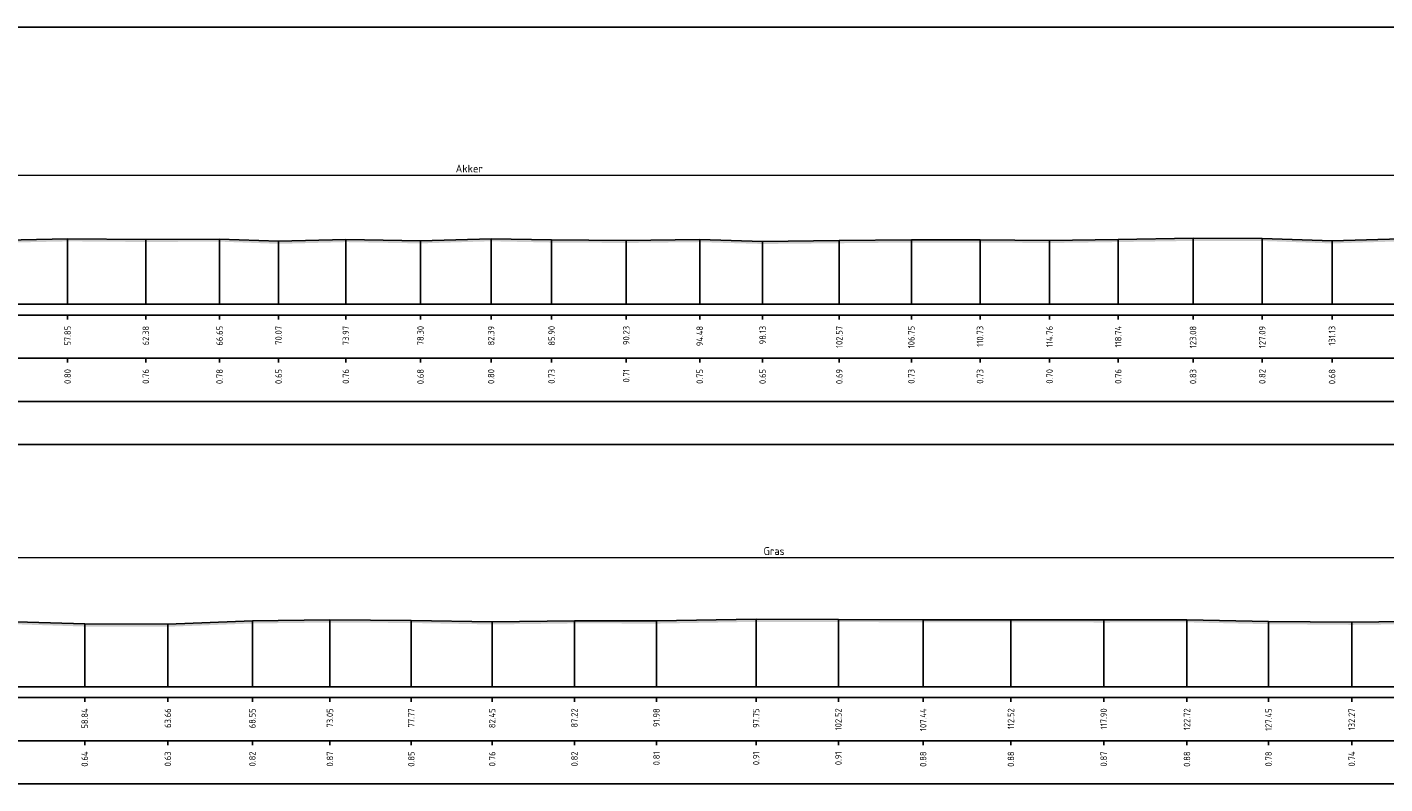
# Model space of a CAD drawing. Header units: metres. Extents: x 128583 to 136452, y 412329 to 415128.
# Tile 224 of 256: x 135001 to 135080, y 414970 to 415014. Entities that reach past the tile are written whole.
import ezdxf
from ezdxf.enums import TextEntityAlignment as Align

# ---------------------------------------------------------------- set-up
doc = ezdxf.new("R2010")
doc.units = ezdxf.units.M
doc.header["$PDMODE"] = 35
doc.header["$PDSIZE"] = 0.075
doc.layers.add('X-ME-AL-PROFIEL_HUIDIG MAAIVELD-GD', color=8, linetype='Continuous', lineweight=0)
doc.layers.add('X-XX-AL-DETAIL1-M', color=7, linetype='Continuous', lineweight=18)
doc.layers.add('X-ME-AL-PROFIEL_MAAIVELD-GD', color=8, linetype='Continuous')
doc.layers.add('X-ME-AL-PROFIELRASTER-S', color=7, linetype='Continuous')
doc.styles.add('NLCS-ISO-ANNOTATIEF-T18', font='NLCS-ISO.ttf', dxfattribs={"height": 1.8})
doc.styles.add('NLCS-ISO-ANNOTATIVE-T18', font='NLCS-ISO.ttf', dxfattribs={"height": 1.8})
doc.dimstyles.new('NLCS-ANNOTATIEF-T18-PIJL_L2_H0', dxfattribs={"dimtxt": 2.5, "dimasz": 1.8, "dimexe": 2, "dimexo": 2, "dimgap": 0.7, "dimtad": 1, "dimzin": 0, "dimdsep": 46, "dimtxsty": 'NLCS-ISO-ANNOTATIEF-T18', "dimcen": 0, "dimdle": 2, "dimclrd": 256, "dimclre": 256, "dimclrt": 10, "dimaunit": 2, "dimadec": 0, "dimazin": 0, "dimtfac": 1, "dimtdec": 3, "dimtofl": 0, "dimtmove": 0, "dimatfit": 3, "dimfxl": 2, "dimfxlon": 1, "dimtfillclr": 256, "dimtolj": 1, "dimtzin": 0, "dimlwd": -1, "dimlwe": -1, "dimarcsym": 0})

# ---------------------------------------------------------------- blocks, each defined once
blk = doc.blocks.new('SAL-PROFIELRASTER_BALK_EIND1-D')
at = {"color": 0, "linetype": 'ByBlock', "lineweight": -2, "flags": 128}
for points in [[(0, 0), (1, 0)], [(0, -2.5), (1, -2.5)], [(0, -12.5), (1, -12.5)]]:
    blk.add_lwpolyline(points, dxfattribs=at)
blk = doc.blocks.new('SAL-PROFIELRASTER_BALK_EIND2-D')
at = {"color": 0, "linetype": 'ByBlock', "lineweight": -2}
blk.add_line((1, -12.5), (0, -12.5), dxfattribs=at)
blk = doc.blocks.new('SAL-PROFIELRASTER_BALK_DATA-D')
at = {"color": 0, "linetype": 'ByBlock', "lineweight": -2}
blk.add_lwpolyline([(0, -3.5), (0, -2.5)], dxfattribs=at)
at = {"color": 0, "linetype": 'ByBlock', "lineweight": -2, "style": 'NLCS-ISO-ANNOTATIVE-T18'}
blk.add_attdef('GETAL', text='', height=1.5, rotation=90, dxfattribs=at).set_placement((0.75, -5), align=Align.RIGHT)
blk = doc.blocks.new('SAL-PROFIELRASTER_AANHAAL-D')
at = {"color": 9, "linetype": 'ByBlock', "lineweight": -2, "flags": 128}
blk.add_lwpolyline([(0, 1), (0, 0)], dxfattribs=at)
blk = doc.blocks.new('*D46')
at = {"layer": 'Defpoints', "color": 0, "transparency": 16777216}
for p in [(134951.151, 414982.912), (134951.151, 414978.319), (135138.945, 414978.194)]:
    blk.add_point(p, dxfattribs=at)
at = {"layer": 'X-XX-AL-DETAIL1-M', "transparency": 16777216}
for p, q in [((134951.151, 414982.412), (134951.151, 414983.412)), ((135138.495, 414982.912), (134951.601, 414982.912)), ((135138.945, 414982.412), (135138.945, 414983.412))]:
    blk.add_line(p, q, dxfattribs=at)
for points in [[(134951.601, 414982.987), (134951.601, 414982.837), (134951.151, 414982.912)], [(135138.495, 414982.987), (135138.495, 414982.837), (135138.945, 414982.912)]]:
    blk.add_solid(points, dxfattribs=at)
at = {"layer": 'X-XX-AL-DETAIL1-M', "color": 10, "transparency": 16777216, "insert": (135044.726, 414983.312), "char_height": 0.45, "attachment_point": 5, "style": 'NLCS-ISO-ANNOTATIEF-T18'}
blk.add_mtext('\\A1;Gras', dxfattribs=at)
blk = doc.blocks.new('*D97')
at = {"layer": 'Defpoints', "color": 0, "transparency": 16777216}
for p in [(134950.78, 415005.076), (135136.257, 415000.362), (134950.78, 414997.61)]:
    blk.add_point(p, dxfattribs=at)
at = {"layer": 'X-XX-AL-DETAIL1-M', "transparency": 16777216}
for p, q in [((134950.78, 415004.576), (134950.78, 415005.576)), ((135135.807, 415005.076), (134951.23, 415005.076)), ((135136.257, 415004.576), (135136.257, 415005.576))]:
    blk.add_line(p, q, dxfattribs=at)
for points in [[(134951.23, 415005.151), (134951.23, 415005.001), (134950.78, 415005.076)], [(135135.807, 415005.151), (135135.807, 415005.001), (135136.257, 415005.076)]]:
    blk.add_solid(points, dxfattribs=at)
at = {"layer": 'X-XX-AL-DETAIL1-M', "color": 10, "transparency": 16777216, "insert": (135027.055, 415005.476), "char_height": 0.45, "attachment_point": 5, "style": 'NLCS-ISO-ANNOTATIEF-T18'}
blk.add_mtext('\\A1;Akker', dxfattribs=at)

msp = doc.modelspace()

# ---------------------------------------------------------------- hatches: boundary and pattern name
at = {"layer": 'X-ME-AL-PROFIEL_HUIDIG MAAIVELD-GD'}
h = msp.add_hatch(dxfattribs=at)
h.set_pattern_fill('AGR-MAAIVELD', color=256, scale=0.1, pattern_type=2)
h.set_pattern_definition([(45, (-1.84706, 78.0789), (-0.5000001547, 0.5000001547), []), (45, (-1.9185, 78.1503), (0, 1.0000003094), [0.707107, -0.707107]), (45, (-1.9899, 78.22176), (0, 1.0000003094), [0.707107, -0.707107]), (45, (-2.06234, 78.2942), (0, 1.0000003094), [0.707107, -0.707107]), (45, (-2.1328, 78.3646), (0, 1.0000003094), [0.707107, -0.707107]), (45, (-2.2042, 78.43604), (0, 1.0000003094), [0.707107, -0.707107]), (45, (-2.2756, 78.5075), (0, 1.0000003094), [0.707107, -0.707107]), (315, (-1.84706, 78.0789), (0.5000001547, 0.5000001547), []), (315, (-1.7756, 78.1503), (1.0000003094, -3e-16), [0.707107, -0.707107]), (315, (-1.7042, 78.22176), (1.0000003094, -3e-16), [0.707107, -0.707107]), (315, (-1.6318, 78.2942), (1.0000003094, -3e-16), [0.707107, -0.707107]), (315, (-1.56134, 78.3646), (1.0000003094, -3e-16), [0.707107, -0.707107]), (315, (-1.4899, 78.43604), (1.0000003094, -3e-16), [0.707107, -0.707107]), (315, (-1.4185, 78.5075), (1.0000003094, -3e-16), [0.707107, -0.707107])])
h.paths.add_polyline_path([(135213.654, 414998.929), (135212.659, 414999.118), (135211.546, 414999.221), (135210.706, 414999.715), (135209.594, 414999.913), (135208.497, 415000.292), (135207.851, 415001.041), (135205.751, 415001.151), (135205.109, 415001.4), (135204.19, 415001.531), (135201.604, 415001.878), (135198.903, 415001.959), (135196.39, 415002.183), (135193.435, 415002.138), (135190.237, 415002.136), (135186.604, 415001.986), (135183.582, 415001.89), (135179.786, 415002.013), (135176.539, 415002.242), (135173.478, 415002.372), (135170.523, 415002.472), (135166.621, 415002.443), (135163.662, 415002.343), (135160.698, 415002.253), (135157.45, 415001.894), (135153.613, 415001.825), (135150.451, 415001.772), (135146.663, 415001.795), (135143.024, 415001.816), (135140.389, 415001.681), (135139.061, 415000.816), (135138.948, 415000.362), (135138.605, 414999.786), (135138.183, 414999.618), (135137.325, 414999.737), (135136.597, 414999.947), (135136.321, 415000.272), (135135.774, 415001.042), (135135.039, 415001.111), (135131.429, 415001.3), (135128.397, 415001.277), (135124.868, 415001.407), (135121.178, 415001.231), (135117.856, 415001.246), (135113.479, 415001.334), (135109.01, 415001.227), (135105.657, 415001.229), (135101.97, 415001.355), (135097.696, 415001.398), (135093.407, 415001.285), (135089.454, 415001.33), (135085.418, 415001.419), (135081.052, 415001.409), (135077.063, 415001.289), (135073.02, 415001.43), (135069.007, 415001.435), (135064.671, 415001.367), (135060.69, 415001.311), (135056.662, 415001.342), (135052.68, 415001.342), (135048.505, 415001.301), (135044.062, 415001.256), (135040.414, 415001.363), (135036.157, 415001.315), (135031.83, 415001.34), (135028.324, 415001.412), (135024.23, 415001.291), (135019.901, 415001.365), (135016.006, 415001.264), (135012.585, 415001.393), (135008.308, 415001.372), (135003.777, 415001.407), (134999.276, 415001.312), (134994.672, 415001.447), (134990.385, 415001.306), (134985.888, 415001.302), (134981.519, 415001.305), (134977.166, 415001.36), (134972.819, 415001.361), (134969.309, 415001.397), (134966.056, 415001.415), (134962.776, 415001.453), (134958.663, 415001.575), (134955.772, 415001.675), (134953.048, 415001.745), (134950.78, 415001.823), (134948.332, 415001.872), (134945.931, 415001.95), (134945.931, 415001.8), (134948.332, 415001.722), (134950.78, 415001.673), (134953.048, 415001.595), (134955.772, 415001.525), (134958.663, 415001.425), (134962.776, 415001.303), (134966.056, 415001.265), (134969.309, 415001.247), (134972.819, 415001.211), (134977.166, 415001.21), (134981.519, 415001.155), (134985.888, 415001.152), (134990.385, 415001.156), (134994.672, 415001.297), (134999.276, 415001.162), (135003.777, 415001.257), (135008.308, 415001.222), (135012.585, 415001.243), (135016.006, 415001.114), (135019.901, 415001.215), (135024.23, 415001.141), (135028.324, 415001.262), (135031.83, 415001.19), (135036.157, 415001.165), (135040.414, 415001.213), (135044.062, 415001.106), (135048.505, 415001.151), (135052.68, 415001.192), (135056.662, 415001.192), (135060.69, 415001.161), (135064.671, 415001.217), (135069.007, 415001.285), (135073.02, 415001.28), (135077.063, 415001.139), (135081.052, 415001.259), (135085.418, 415001.269), (135089.454, 415001.18), (135093.407, 415001.135), (135097.696, 415001.248), (135101.97, 415001.205), (135105.657, 415001.079), (135109.01, 415001.077), (135113.479, 415001.184), (135117.856, 415001.096), (135121.178, 415001.081), (135124.868, 415001.257), (135128.397, 415001.127), (135131.429, 415001.15), (135135.039, 415000.961), (135135.774, 415000.892), (135136.321, 415000.122), (135136.597, 414999.797), (135137.325, 414999.587), (135138.183, 414999.468), (135138.605, 414999.636), (135138.948, 415000.212), (135139.061, 415000.666), (135140.389, 415001.531), (135143.024, 415001.666), (135146.663, 415001.645), (135150.451, 415001.622), (135153.613, 415001.675), (135157.45, 415001.744), (135160.698, 415002.103), (135163.662, 415002.193), (135166.621, 415002.293), (135170.523, 415002.322), (135173.478, 415002.222), (135176.539, 415002.092), (135179.786, 415001.863), (135183.582, 415001.74), (135186.604, 415001.836), (135190.237, 415001.986), (135193.435, 415001.988), (135196.39, 415002.033), (135198.903, 415001.809), (135201.604, 415001.728), (135204.19, 415001.381), (135205.109, 415001.25), (135205.751, 415001.001), (135207.851, 415000.891), (135208.497, 415000.142), (135209.594, 414999.763), (135210.706, 414999.565), (135211.546, 414999.071), (135212.659, 414998.968), (135213.654, 414998.779)])
h = msp.add_hatch(dxfattribs=at)
h.set_pattern_fill('AGR-MAAIVELD', color=256, scale=0.1, pattern_type=2)
h.set_pattern_definition([(45, (0, 102.8921), (-0.5000001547, 0.5000001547), []), (45, (-0.0714, 102.96355), (0, 1.0000003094), [0.707107, -0.707107]), (45, (-0.14286, 103.035), (0, 1.0000003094), [0.707107, -0.707107]), (45, (-0.2153, 103.1074), (0, 1.0000003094), [0.707107, -0.707107]), (45, (-0.2857, 103.1778), (0, 1.0000003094), [0.707107, -0.707107]), (45, (-0.35714, 103.24926), (0, 1.0000003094), [0.707107, -0.707107]), (45, (-0.4286, 103.3207), (0, 1.0000003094), [0.707107, -0.707107]), (315, (0, 102.8921), (0.5000001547, 0.5000001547), []), (315, (0.0714, 102.96355), (1.0000003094, -3e-16), [0.707107, -0.707107]), (315, (0.14286, 103.035), (1.0000003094, -3e-16), [0.707107, -0.707107]), (315, (0.2153, 103.1074), (1.0000003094, -3e-16), [0.707107, -0.707107]), (315, (0.2857, 103.1778), (1.0000003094, -3e-16), [0.707107, -0.707107]), (315, (0.35714, 103.24926), (1.0000003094, -3e-16), [0.707107, -0.707107]), (315, (0.4286, 103.3207), (1.0000003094, -3e-16), [0.707107, -0.707107])])
h.paths.add_polyline_path([(135208.569, 414976.631), (135207.692, 414977.22), (135207.139, 414977.483), (135205.942, 414977.713), (135204.691, 414977.798), (135204.456, 414977.893), (135203.792, 414978.208), (135202.718, 414978.528), (135201.971, 414978.852), (135200.981, 414978.862), (135199.863, 414978.973), (135198.697, 414979.271), (135196.906, 414979.6), (135194.838, 414979.737), (135191.312, 414980.029), (135187.535, 414980.126), (135182.408, 414979.998), (135176.279, 414979.783), (135171.983, 414979.918), (135166.597, 414980.123), (135162.492, 414980.256), (135158.616, 414980.118), (135153.627, 414979.644), (135149.131, 414979.452), (135146.403, 414979.435), (135142.748, 414979.14), (135142.107, 414978.896), (135140.99, 414978.17), (135140.377, 414977.804), (135139.979, 414977.805), (135138.945, 414978.194), (135138.3, 414978.842), (135137.258, 414979.338), (135133.652, 414979.438), (135128.625, 414979.415), (135124.788, 414979.5), (135119.945, 414979.413), (135114.864, 414979.349), (135109.64, 414979.297), (135104.226, 414979.391), (135098.98, 414979.438), (135093.99, 414979.414), (135089.033, 414979.366), (135082.909, 414979.243), (135078.204, 414979.185), (135073.384, 414979.224), (135068.656, 414979.331), (135063.83, 414979.321), (135058.453, 414979.328), (135053.369, 414979.329), (135048.451, 414979.352), (135043.683, 414979.36), (135037.909, 414979.26), (135033.154, 414979.269), (135028.386, 414979.209), (135023.697, 414979.295), (135018.983, 414979.321), (135014.485, 414979.265), (135009.589, 414979.074), (135004.769, 414979.087), (135000.114, 414979.239), (134995.308, 414979.276), (134990.747, 414979.256), (134985.881, 414979.24), (134980.493, 414979.16), (134975.833, 414979.174), (134971.175, 414979.197), (134966.05, 414979.194), (134961.692, 414979.159), (134957.25, 414979.142), (134954.182, 414979.128), (134952.207, 414978.888), (134951.134, 414978.31), (134950.415, 414977.997), (134949.984, 414978.002), (134949.695, 414978.319), (134948.784, 414979.186), (134947.38, 414979.441), (134945.931, 414979.542), (134945.931, 414979.392), (134947.38, 414979.291), (134948.784, 414979.036), (134949.695, 414978.169), (134949.984, 414977.852), (134950.415, 414977.847), (134951.134, 414978.16), (134952.207, 414978.738), (134954.182, 414978.978), (134957.25, 414978.992), (134961.692, 414979.009), (134966.05, 414979.044), (134971.175, 414979.047), (134975.833, 414979.024), (134980.493, 414979.01), (134985.881, 414979.09), (134990.747, 414979.106), (134995.308, 414979.126), (135000.114, 414979.089), (135004.769, 414978.937), (135009.589, 414978.924), (135014.485, 414979.115), (135018.983, 414979.171), (135023.697, 414979.145), (135028.386, 414979.059), (135033.154, 414979.119), (135037.909, 414979.11), (135043.683, 414979.21), (135048.451, 414979.202), (135053.369, 414979.179), (135058.453, 414979.178), (135063.83, 414979.171), (135068.656, 414979.181), (135073.384, 414979.074), (135078.204, 414979.035), (135082.909, 414979.093), (135089.033, 414979.216), (135093.99, 414979.264), (135098.98, 414979.288), (135104.226, 414979.241), (135109.64, 414979.147), (135114.864, 414979.199), (135119.945, 414979.263), (135124.788, 414979.35), (135128.625, 414979.265), (135133.652, 414979.288), (135137.258, 414979.188), (135138.3, 414978.692), (135138.945, 414978.044), (135139.979, 414977.655), (135140.377, 414977.654), (135140.99, 414978.02), (135142.107, 414978.746), (135142.748, 414978.99), (135146.403, 414979.285), (135149.131, 414979.302), (135153.627, 414979.494), (135158.616, 414979.968), (135162.492, 414980.106), (135166.597, 414979.973), (135171.983, 414979.768), (135176.279, 414979.633), (135182.408, 414979.848), (135187.535, 414979.976), (135191.312, 414979.879), (135194.838, 414979.587), (135196.906, 414979.45), (135198.697, 414979.121), (135199.863, 414978.823), (135200.981, 414978.712), (135201.971, 414978.702), (135202.718, 414978.378), (135203.792, 414978.058), (135204.456, 414977.743), (135204.691, 414977.648), (135205.942, 414977.563), (135207.139, 414977.333), (135207.692, 414977.07), (135208.569, 414976.481)])

# ---------------------------------------------------------------- linework, layer by layer
at = {"layer": 'X-ME-AL-PROFIEL_MAAIVELD-GD'}
for points in [[(134999.276, 415001.312), (135003.777, 415001.407), (135008.308, 415001.372), (135012.585, 415001.393), (135016.006, 415001.264), (135019.901, 415001.365), (135024.23, 415001.291), (135028.324, 415001.412), (135031.83, 415001.34), (135036.157, 415001.315), (135040.414, 415001.363), (135044.062, 415001.256), (135048.505, 415001.301), (135052.68, 415001.342), (135056.662, 415001.342), (135060.69, 415001.311), (135064.671, 415001.367), (135069.007, 415001.435), (135073.02, 415001.43), (135077.063, 415001.289), (135081.052, 415001.409)], [(135000.114, 414979.239), (135004.769, 414979.087), (135009.589, 414979.074), (135014.485, 414979.265), (135018.983, 414979.321), (135023.697, 414979.295), (135028.386, 414979.209), (135033.154, 414979.269), (135037.909, 414979.26), (135043.683, 414979.36), (135048.451, 414979.352), (135053.369, 414979.329), (135058.453, 414979.328), (135063.83, 414979.321), (135068.656, 414979.331), (135073.384, 414979.224), (135078.204, 414979.185), (135082.909, 414979.243)]]:
    msp.add_lwpolyline(points, dxfattribs=at)

# ---------------------------------------------------------------- block references
at = {"layer": 'X-ME-AL-PROFIELRASTER-S', "yscale": 0.25}
for name, p, xscale, zscale in [('SAL-PROFIELRASTER_BALK_EIND2-D', (134945.931, 415016.796), 261.75, 255.6061947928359), ('SAL-PROFIELRASTER_BALK_EIND1-D', (134945.931, 414997.61), 268.22, 260.4450191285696), ('SAL-PROFIELRASTER_BALK_EIND2-D', (134945.931, 414995.11), 268.22, 260.4450191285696), ('SAL-PROFIELRASTER_BALK_EIND2-D', (134945.931, 414992.61), 268.22, 260.4450191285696), ('SAL-PROFIELRASTER_BALK_EIND1-D', (134945.931, 414975.447), 263, 255.6740663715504), ('SAL-PROFIELRASTER_BALK_EIND2-D', (134945.931, 414972.947), 263, 255.6740663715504)]:
    msp.add_blockref(name, p, dxfattribs=dict(at, xscale=xscale, zscale=zscale))
at = {"layer": 'X-ME-AL-PROFIELRASTER-S'}
for p, yscale in [((135003.777, 414997.61), 3.797), ((135008.308, 414997.61), 3.762), ((135012.585, 414997.61), 3.783), ((135016.006, 414997.61), 3.654), ((135019.901, 414997.61), 3.755), ((135024.23, 414997.61), 3.681), ((135028.324, 414997.61), 3.802), ((135031.83, 414997.61), 3.73), ((135036.157, 414997.61), 3.705), ((135040.414, 414997.61), 3.753), ((135044.062, 414997.61), 3.646), ((135048.505, 414997.61), 3.691), ((135052.68, 414997.61), 3.732), ((135056.662, 414997.61), 3.732), ((135060.69, 414997.61), 3.701), ((135064.671, 414997.61), 3.757), ((135069.007, 414997.61), 3.825), ((135073.02, 414997.61), 3.82), ((135077.063, 414997.61), 3.679), ((135004.769, 414975.447), 3.64), ((135004.769, 414975.447), 3.64), ((135009.589, 414975.447), 3.627), ((135009.589, 414975.447), 3.627), ((135014.485, 414975.447), 3.818), ((135014.485, 414975.447), 3.818), ((135018.983, 414975.447), 3.874), ((135018.983, 414975.447), 3.874), ((135023.697, 414975.447), 3.848), ((135023.697, 414975.447), 3.848), ((135028.386, 414975.447), 3.762), ((135028.386, 414975.447), 3.762), ((135033.154, 414975.447), 3.822), ((135033.154, 414975.447), 3.822), ((135037.909, 414975.447), 3.813), ((135037.909, 414975.447), 3.813), ((135043.683, 414975.447), 3.913), ((135043.683, 414975.447), 3.913), ((135048.451, 414975.447), 3.905), ((135048.451, 414975.447), 3.905), ((135053.369, 414975.447), 3.882), ((135053.369, 414975.447), 3.882), ((135058.453, 414975.447), 3.881), ((135058.453, 414975.447), 3.881), ((135063.83, 414975.447), 3.874), ((135063.83, 414975.447), 3.874), ((135068.656, 414975.447), 3.884), ((135068.656, 414975.447), 3.884), ((135073.384, 414975.447), 3.777), ((135073.384, 414975.447), 3.777), ((135078.204, 414975.447), 3.738), ((135078.204, 414975.447), 3.738)]:
    msp.add_blockref('SAL-PROFIELRASTER_AANHAAL-D', p, dxfattribs=dict(at, yscale=yscale))
at = {"layer": 'X-ME-AL-PROFIELRASTER-S', "xscale": 0.25, "yscale": 0.25, "zscale": 0.25}
for p, values in [((135003.777, 414997.61), {'GETAL': '57.85'}), ((135008.308, 414997.61), {'GETAL': '62.38'}), ((135012.585, 414997.61), {'GETAL': '66.65'}), ((135016.006, 414997.61), {'GETAL': '70.07'}), ((135019.901, 414997.61), {'GETAL': '73.97'}), ((135024.23, 414997.61), {'GETAL': '78.30'}), ((135028.324, 414997.61), {'GETAL': '82.39'}), ((135031.83, 414997.61), {'GETAL': '85.90'}), ((135036.157, 414997.61), {'GETAL': '90.23'}), ((135040.414, 414997.61), {'GETAL': '94.48'}), ((135044.062, 414997.61), {'GETAL': '98.13'}), ((135048.505, 414997.61), {'GETAL': '102.57'}), ((135052.68, 414997.61), {'GETAL': '106.75'}), ((135056.662, 414997.61), {'GETAL': '110.73'}), ((135060.69, 414997.61), {'GETAL': '114.76'}), ((135064.671, 414997.61), {'GETAL': '118.74'}), ((135069.007, 414997.61), {'GETAL': '123.08'}), ((135073.02, 414997.61), {'GETAL': '127.09'}), ((135077.063, 414997.61), {'GETAL': '131.13'}), ((135003.777, 414995.11), {'GETAL': '0.80'}), ((135008.308, 414995.11), {'GETAL': '0.76'}), ((135012.585, 414995.11), {'GETAL': '0.78'}), ((135016.006, 414995.11), {'GETAL': '0.65'}), ((135019.901, 414995.11), {'GETAL': '0.76'}), ((135024.23, 414995.11), {'GETAL': '0.68'}), ((135028.324, 414995.11), {'GETAL': '0.80'}), ((135031.83, 414995.11), {'GETAL': '0.73'}), ((135036.157, 414995.11), {'GETAL': '0.71'}), ((135040.414, 414995.11), {'GETAL': '0.75'}), ((135044.062, 414995.11), {'GETAL': '0.65'}), ((135048.505, 414995.11), {'GETAL': '0.69'}), ((135052.68, 414995.11), {'GETAL': '0.73'}), ((135056.662, 414995.11), {'GETAL': '0.73'}), ((135060.69, 414995.11), {'GETAL': '0.70'}), ((135064.671, 414995.11), {'GETAL': '0.76'}), ((135069.007, 414995.11), {'GETAL': '0.83'}), ((135073.02, 414995.11), {'GETAL': '0.82'}), ((135077.063, 414995.11), {'GETAL': '0.68'}), ((135004.769, 414975.447), {'GETAL': '58.84'}), ((135004.769, 414975.447), {'GETAL': '58.84'}), ((135009.589, 414975.447), {'GETAL': '63.66'}), ((135009.589, 414975.447), {'GETAL': '63.66'}), ((135014.485, 414975.447), {'GETAL': '68.55'}), ((135014.485, 414975.447), {'GETAL': '68.55'}), ((135018.983, 414975.447), {'GETAL': '73.05'}), ((135018.983, 414975.447), {'GETAL': '73.05'}), ((135023.697, 414975.447), {'GETAL': '77.77'}), ((135023.697, 414975.447), {'GETAL': '77.77'}), ((135028.386, 414975.447), {'GETAL': '82.45'}), ((135028.386, 414975.447), {'GETAL': '82.45'}), ((135033.154, 414975.447), {'GETAL': '87.22'}), ((135033.154, 414975.447), {'GETAL': '87.22'}), ((135037.909, 414975.447), {'GETAL': '91.98'}), ((135037.909, 414975.447), {'GETAL': '91.98'}), ((135043.683, 414975.447), {'GETAL': '97.75'}), ((135043.683, 414975.447), {'GETAL': '97.75'}), ((135048.451, 414975.447), {'GETAL': '102.52'}), ((135048.451, 414975.447), {'GETAL': '102.52'}), ((135053.369, 414975.447), {'GETAL': '107.44'}), ((135053.369, 414975.447), {'GETAL': '107.44'}), ((135058.453, 414975.447), {'GETAL': '112.52'}), ((135058.453, 414975.447), {'GETAL': '112.52'}), ((135063.83, 414975.447), {'GETAL': '117.90'}), ((135063.83, 414975.447), {'GETAL': '117.90'}), ((135068.656, 414975.447), {'GETAL': '122.72'}), ((135068.656, 414975.447), {'GETAL': '122.72'}), ((135073.384, 414975.447), {'GETAL': '127.45'}), ((135073.384, 414975.447), {'GETAL': '127.45'}), ((135078.204, 414975.447), {'GETAL': '132.27'}), ((135078.204, 414975.447), {'GETAL': '132.27'}), ((135004.769, 414972.947), {'GETAL': '0.64'}), ((135009.589, 414972.947), {'GETAL': '0.63'}), ((135014.485, 414972.947), {'GETAL': '0.82'}), ((135018.983, 414972.947), {'GETAL': '0.87'}), ((135023.697, 414972.947), {'GETAL': '0.85'}), ((135028.386, 414972.947), {'GETAL': '0.76'}), ((135033.154, 414972.947), {'GETAL': '0.82'}), ((135037.909, 414972.947), {'GETAL': '0.81'}), ((135043.683, 414972.947), {'GETAL': '0.91'}), ((135048.451, 414972.947), {'GETAL': '0.91'}), ((135053.369, 414972.947), {'GETAL': '0.88'}), ((135058.453, 414972.947), {'GETAL': '0.88'}), ((135063.83, 414972.947), {'GETAL': '0.87'}), ((135068.656, 414972.947), {'GETAL': '0.88'}), ((135073.384, 414972.947), {'GETAL': '0.78'}), ((135078.204, 414972.947), {'GETAL': '0.74'})]:
    msp.add_blockref('SAL-PROFIELRASTER_BALK_DATA-D', p, dxfattribs=at).add_auto_attribs(values)

# ---------------------------------------------------------------- dimensions: what is measured, and where the dimension line sits
at = {"layer": 'X-XX-AL-DETAIL1-M'}
for base, p1, p2, text, picture, middle in [((134950.78, 415005.076), (135136.257, 415000.362), (134950.78, 414997.61), 'Akker', '*D97', (135027.055, 415005.076)), ((134951.151, 414982.912), (135138.945, 414978.194), (134951.151, 414978.319), 'Gras', '*D46', (135044.726, 414982.912))]:
    dim = msp.add_linear_dim(base=base, p1=p1, p2=p2, text=text, dimstyle='NLCS-ANNOTATIEF-T18-PIJL_L2_H0', dxfattribs=at)
    dim.commit()
    dim.dimension.update_dxf_attribs({"geometry": picture, "text_midpoint": middle, "dimtype": 160})

doc.saveas('drawing.dxf')
